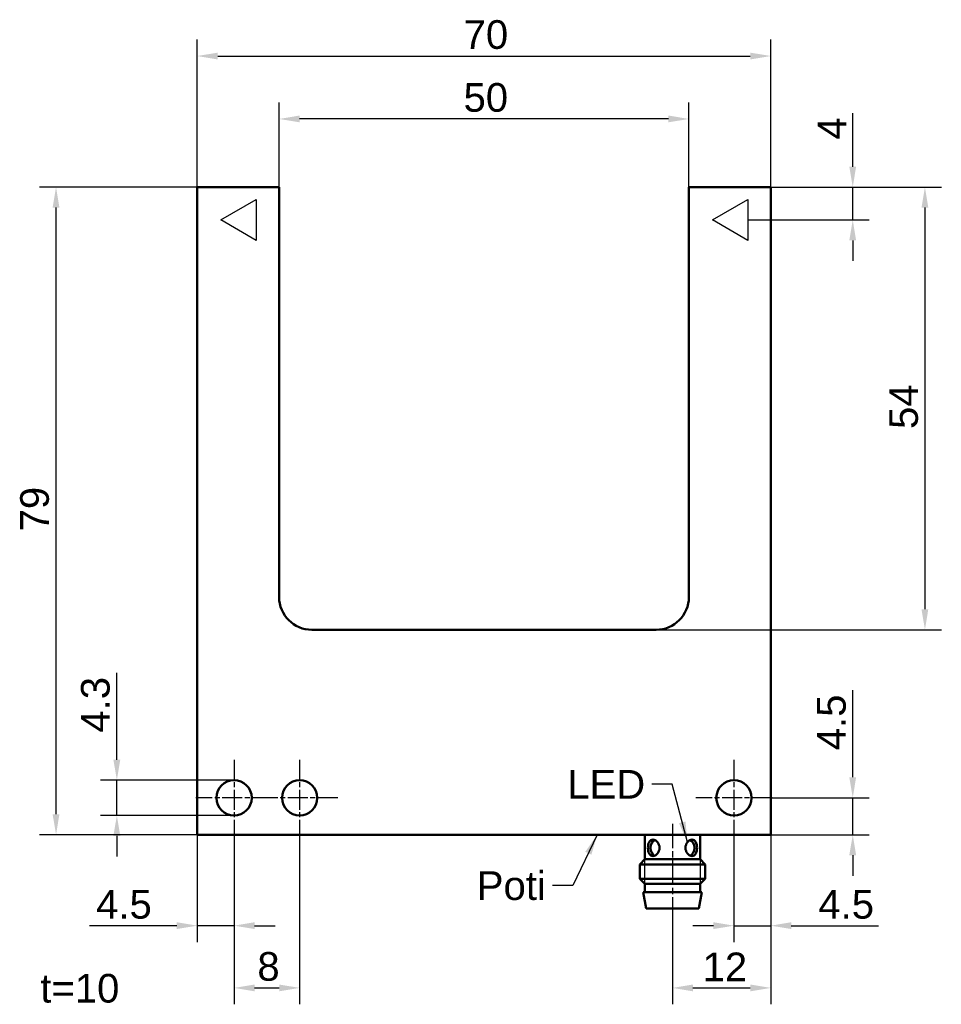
# Model space of a CAD drawing. Header units: millimetres. Extents: x 35 to 147, y 30 to 150.
import ezdxf

# ---------------------------------------------------------------- set-up
doc = ezdxf.new("R2010")
doc.units = ezdxf.units.MM
doc.linetypes.add('CHAIN', pattern=[0.3543, 0.2362, -0.0295, 0.0591, -0.0295])
for name, color, linetype, lineweight in [('Bemaßungen(DIN)', 179, 'Continuous', 25), ('Gewinde(DIN)', 179, 'Continuous', 25), ('Mittellinie(DIN)', 179, 'CHAIN', 25), ('Mittelpunktmarkierung(DIN)', 179, 'Continuous', 25), ('Sichtbare Kanten(DIN)', 179, 'Continuous', 50), ('Skizziergeometrie(DIN)', 179, 'Continuous', 50), ('Symbole(DIN)', 179, 'Continuous', 25)]:
    doc.layers.add(name, color=color, linetype=linetype, lineweight=lineweight)
doc.styles.add('Aktuell-DIN', font='arial.ttf')
doc.styles.add('STANDARD-BSI~0', font='arial.ttf')
doc.dimstyles.new('Katalogzeichnungen', dxfattribs={"dimtxt": 3.5, "dimasz": 2.5, "dimexe": 2, "dimexo": 0, "dimgap": 0.8, "dimtad": 1, "dimrnd": 1e-08, "dimdsep": 46, "dimtxsty": 'STANDARD-BSI~0', "dimcen": 0.09, "dimdle": 10, "dimclrd": 250, "dimclre": 250, "dimclrt": 250, "dimazin": 2, "dimtfac": 1, "dimtmove": 0, "dimatfit": 3, "dimfxl": 1, "dimtolj": 1, "dimtzin": 0, "dimlwd": 25, "dimlwe": 25, "dimarcsym": 0})
doc.dimstyles.new('STANDARD-DIN$7', dxfattribs={"dimtxt": 3.5, "dimasz": 2.5, "dimexe": 3.175, "dimexo": 0, "dimgap": 0.8, "dimtad": 1, "dimrnd": 1e-08, "dimtxsty": 'STANDARD-BSI~0', "dimcen": 0.09, "dimdle": 10, "dimclrd": 179, "dimclre": 250, "dimclrt": 250, "dimazin": 2, "dimtfac": 1, "dimtmove": 0, "dimatfit": 3, "dimfxl": 1, "dimtolj": 1, "dimtzin": 0, "dimlwd": 25, "dimlwe": 25, "dimarcsym": 0})

# ---------------------------------------------------------------- blocks, each defined once
blk = doc.blocks.new('*D4')
at = {"layer": 'Bemaßungen(DIN)', "color": 250, "linetype": 'Continuous', "lineweight": 25}
for p, q in [((66.59, 129.77), (66.59, 140.09)), ((116.59, 129.77), (116.59, 140.09)), ((114.09, 138.09), (69.09, 138.09))]:
    blk.add_line(p, q, dxfattribs=at)
at = {"layer": 'Bemaßungen(DIN)', "color": 250, "linetype": 'Continuous'}
for points in [[(69.09, 138.51), (69.09, 137.68), (66.59, 138.09)], [(114.09, 138.51), (114.09, 137.68), (116.59, 138.09)]]:
    blk.add_solid(points, dxfattribs=at)
at = {"layer": 'Defpoints', "color": 0, "linetype": 'Continuous'}
for p in [(66.59, 138.09), (66.59, 129.77), (116.59, 129.77)]:
    blk.add_point(p, dxfattribs=at)
at = {"layer": 'Bemaßungen(DIN)', "color": 250, "linetype": 'Continuous', "lineweight": 25, "insert": (89.09, 142.47), "char_height": 3.5, "attachment_point": 1, "style": 'STANDARD-BSI~0'}
blk.add_mtext('\\A1;50', dxfattribs=at)
blk = doc.blocks.new('*D5')
at = {"layer": 'Bemaßungen(DIN)', "color": 250, "linetype": 'Continuous', "lineweight": 25}
for p, q in [((56.59, 129.77), (56.59, 147.77)), ((126.59, 129.77), (126.59, 147.77)), ((59.09, 145.77), (124.09, 145.77))]:
    blk.add_line(p, q, dxfattribs=at)
at = {"layer": 'Bemaßungen(DIN)', "color": 250, "linetype": 'Continuous'}
for points in [[(59.09, 146.18), (59.09, 145.35), (56.59, 145.77)], [(124.09, 146.18), (124.09, 145.35), (126.59, 145.77)]]:
    blk.add_solid(points, dxfattribs=at)
at = {"layer": 'Defpoints', "color": 0, "linetype": 'Continuous'}
for p in [(126.59, 145.77), (56.59, 129.77), (126.59, 129.77)]:
    blk.add_point(p, dxfattribs=at)
at = {"layer": 'Bemaßungen(DIN)', "color": 250, "linetype": 'Continuous', "lineweight": 25, "insert": (89.1, 150.14), "char_height": 3.5, "attachment_point": 1, "style": 'STANDARD-BSI~0'}
blk.add_mtext('\\A1;70', dxfattribs=at)
blk = doc.blocks.new('*D6')
at = {"layer": 'Bemaßungen(DIN)', "color": 250, "linetype": 'Continuous', "lineweight": 25}
for p, q in [((122.09, 50.62), (122.09, 37.67)), ((126.59, 50.77), (126.59, 37.67)), ((119.59, 39.67), (117.09, 39.67)), ((122.09, 39.67), (126.59, 39.67)), ((129.09, 39.67), (139.73, 39.67))]:
    blk.add_line(p, q, dxfattribs=at)
at = {"layer": 'Bemaßungen(DIN)', "color": 250, "linetype": 'Continuous'}
for points in [[(119.59, 40.09), (119.59, 39.26), (122.09, 39.67)], [(129.09, 40.09), (129.09, 39.26), (126.59, 39.67)]]:
    blk.add_solid(points, dxfattribs=at)
at = {"layer": 'Defpoints', "color": 0, "linetype": 'Continuous'}
for p in [(122.09, 50.62), (126.59, 50.77), (126.59, 39.67)]:
    blk.add_point(p, dxfattribs=at)
at = {"layer": 'Bemaßungen(DIN)', "color": 250, "linetype": 'Continuous', "lineweight": 25, "insert": (132.39, 44.03), "char_height": 3.5, "attachment_point": 1, "style": 'STANDARD-BSI~0'}
blk.add_mtext('\\A1;4.5', dxfattribs=at)
blk = doc.blocks.new('*D7')
at = {"layer": 'Bemaßungen(DIN)', "color": 250, "linetype": 'Continuous', "lineweight": 25}
for p, q in [((126.59, 50.77), (126.59, 30.08)), ((114.59, 40.75), (114.59, 30.08)), ((117.09, 32.08), (124.09, 32.08))]:
    blk.add_line(p, q, dxfattribs=at)
at = {"layer": 'Bemaßungen(DIN)', "color": 250, "linetype": 'Continuous'}
for points in [[(117.09, 32.49), (117.09, 31.66), (114.59, 32.08)], [(124.09, 32.49), (124.09, 31.66), (126.59, 32.08)]]:
    blk.add_solid(points, dxfattribs=at)
at = {"layer": 'Defpoints', "color": 0, "linetype": 'Continuous'}
for p in [(126.59, 50.77), (114.59, 40.75), (126.59, 32.08)]:
    blk.add_point(p, dxfattribs=at)
at = {"layer": 'Bemaßungen(DIN)', "color": 250, "linetype": 'Continuous', "lineweight": 25, "insert": (118.26, 36.39), "char_height": 3.5, "attachment_point": 1, "style": 'STANDARD-BSI~0'}
blk.add_mtext('\\A1;12', dxfattribs=at)
blk = doc.blocks.new('*D8')
at = {"layer": 'Bemaßungen(DIN)', "color": 250, "linetype": 'Continuous', "lineweight": 25}
for p, q in [((56.59, 50.77), (56.59, 37.67)), ((61.09, 50.62), (61.09, 37.67)), ((54.09, 39.67), (43.45, 39.67)), ((61.09, 39.67), (56.59, 39.67)), ((63.59, 39.67), (66.09, 39.67))]:
    blk.add_line(p, q, dxfattribs=at)
at = {"layer": 'Bemaßungen(DIN)', "color": 250, "linetype": 'Continuous'}
for points in [[(54.09, 40.09), (54.09, 39.26), (56.59, 39.67)], [(63.59, 40.09), (63.59, 39.26), (61.09, 39.67)]]:
    blk.add_solid(points, dxfattribs=at)
at = {"layer": 'Defpoints', "color": 0, "linetype": 'Continuous'}
for p in [(56.59, 50.77), (61.09, 50.62), (61.09, 39.67)]:
    blk.add_point(p, dxfattribs=at)
at = {"layer": 'Bemaßungen(DIN)', "color": 250, "linetype": 'Continuous', "lineweight": 25, "insert": (44.25, 44.03), "char_height": 3.5, "attachment_point": 1, "style": 'STANDARD-BSI~0'}
blk.add_mtext('\\A1;4.5', dxfattribs=at)
blk = doc.blocks.new('*D9')
at = {"layer": 'Bemaßungen(DIN)', "color": 250, "linetype": 'Continuous', "lineweight": 25}
for p, q in [((61.09, 50.62), (61.09, 30.08)), ((69.09, 50.62), (69.09, 30.08)), ((63.59, 32.08), (66.59, 32.08))]:
    blk.add_line(p, q, dxfattribs=at)
at = {"layer": 'Bemaßungen(DIN)', "color": 250, "linetype": 'Continuous'}
for points in [[(63.59, 32.49), (63.59, 31.66), (61.09, 32.08)], [(66.59, 32.49), (66.59, 31.66), (69.09, 32.08)]]:
    blk.add_solid(points, dxfattribs=at)
at = {"layer": 'Defpoints', "color": 0, "linetype": 'Continuous'}
for p in [(61.09, 50.62), (69.09, 50.62), (69.09, 32.08)]:
    blk.add_point(p, dxfattribs=at)
at = {"layer": 'Bemaßungen(DIN)', "color": 250, "linetype": 'Continuous', "lineweight": 25, "insert": (63.93, 36.45), "char_height": 3.5, "attachment_point": 1, "style": 'STANDARD-BSI~0'}
blk.add_mtext('\\A1;8', dxfattribs=at)
blk = doc.blocks.new('*D10')
at = {"layer": 'Bemaßungen(DIN)', "color": 250, "linetype": 'Continuous', "lineweight": 25}
for p, q in [((56.59, 129.77), (37.36, 129.77)), ((39.36, 53.27), (39.36, 127.27)), ((56.59, 50.77), (37.36, 50.77))]:
    blk.add_line(p, q, dxfattribs=at)
at = {"layer": 'Bemaßungen(DIN)', "color": 250, "linetype": 'Continuous'}
for points in [[(38.94, 127.27), (39.77, 127.27), (39.36, 129.77)], [(38.94, 53.27), (39.77, 53.27), (39.36, 50.77)]]:
    blk.add_solid(points, dxfattribs=at)
at = {"layer": 'Defpoints', "color": 0, "linetype": 'Continuous'}
for p in [(39.36, 129.77), (56.59, 129.77), (56.59, 50.77)]:
    blk.add_point(p, dxfattribs=at)
at = {"layer": 'Bemaßungen(DIN)', "color": 250, "linetype": 'Continuous', "lineweight": 25, "insert": (34.98, 87.77), "char_height": 3.5, "attachment_point": 1, "rotation": 90, "style": 'STANDARD-BSI~0'}
blk.add_mtext('\\A1;79', dxfattribs=at)
blk = doc.blocks.new('*D11')
at = {"layer": 'Bemaßungen(DIN)', "color": 250, "linetype": 'Continuous', "lineweight": 25}
for p, q in [((126.59, 129.77), (147.4, 129.77)), ((145.4, 127.27), (145.4, 78.27)), ((112.59, 75.77), (147.4, 75.77))]:
    blk.add_line(p, q, dxfattribs=at)
at = {"layer": 'Bemaßungen(DIN)', "color": 250, "linetype": 'Continuous'}
for points in [[(144.98, 127.27), (145.81, 127.27), (145.4, 129.77)], [(144.98, 78.27), (145.81, 78.27), (145.4, 75.77)]]:
    blk.add_solid(points, dxfattribs=at)
at = {"layer": 'Defpoints', "color": 0, "linetype": 'Continuous'}
for p in [(126.59, 129.77), (112.59, 75.77), (145.4, 75.77)]:
    blk.add_point(p, dxfattribs=at)
at = {"layer": 'Bemaßungen(DIN)', "color": 250, "linetype": 'Continuous', "lineweight": 25, "insert": (141.04, 100.27), "char_height": 3.5, "attachment_point": 1, "rotation": 90, "style": 'STANDARD-BSI~0'}
blk.add_mtext('\\A1;54', dxfattribs=at)
blk = doc.blocks.new('*D12')
at = {"layer": 'Bemaßungen(DIN)', "color": 250, "linetype": 'Continuous', "lineweight": 25}
for p, q in [((136.59, 132.27), (136.59, 138.79)), ((126.59, 129.77), (138.59, 129.77)), ((136.59, 125.77), (136.59, 129.77)), ((123.79, 125.77), (138.59, 125.77)), ((136.59, 123.27), (136.59, 120.77))]:
    blk.add_line(p, q, dxfattribs=at)
at = {"layer": 'Bemaßungen(DIN)', "color": 250, "linetype": 'Continuous'}
for points in [[(136.17, 132.27), (137, 132.27), (136.59, 129.77)], [(136.17, 123.27), (137, 123.27), (136.59, 125.77)]]:
    blk.add_solid(points, dxfattribs=at)
at = {"layer": 'Defpoints', "color": 0, "linetype": 'Continuous'}
for p in [(126.59, 129.77), (136.59, 129.77), (123.79, 125.77)]:
    blk.add_point(p, dxfattribs=at)
at = {"layer": 'Bemaßungen(DIN)', "color": 250, "linetype": 'Continuous', "lineweight": 25, "insert": (132.29, 135.57), "char_height": 3.5, "attachment_point": 1, "rotation": 90, "style": 'STANDARD-BSI~0'}
blk.add_mtext('\\A1;4', dxfattribs=at)
blk = doc.blocks.new('*D13')
at = {"layer": 'Bemaßungen(DIN)', "color": 250, "linetype": 'Continuous', "lineweight": 25}
for p, q in [((46.78, 59.92), (46.78, 70.53)), ((61.09, 57.42), (44.78, 57.42)), ((46.78, 53.12), (46.78, 57.42)), ((61.09, 53.12), (44.78, 53.12)), ((46.78, 50.62), (46.78, 48.12))]:
    blk.add_line(p, q, dxfattribs=at)
at = {"layer": 'Bemaßungen(DIN)', "color": 250, "linetype": 'Continuous'}
for points in [[(46.36, 59.92), (47.2, 59.92), (46.78, 57.42)], [(46.36, 50.62), (47.2, 50.62), (46.78, 53.12)]]:
    blk.add_solid(points, dxfattribs=at)
at = {"layer": 'Defpoints', "color": 0, "linetype": 'Continuous'}
for p in [(61.09, 57.42), (46.78, 53.12), (61.09, 53.12)]:
    blk.add_point(p, dxfattribs=at)
at = {"layer": 'Bemaßungen(DIN)', "color": 250, "linetype": 'Continuous', "lineweight": 25, "insert": (42.4, 63.22), "char_height": 3.5, "attachment_point": 1, "rotation": 90, "style": 'STANDARD-BSI~0'}
blk.add_mtext('\\A1;4.3', dxfattribs=at)
blk = doc.blocks.new('*D14')
at = {"layer": 'Bemaßungen(DIN)', "color": 250, "linetype": 'Continuous', "lineweight": 25}
for p, q in [((136.59, 57.77), (136.59, 68.4)), ((126.74, 55.27), (138.59, 55.27)), ((136.59, 50.77), (136.59, 55.27)), ((126.59, 50.77), (138.59, 50.77)), ((136.59, 48.27), (136.59, 45.77))]:
    blk.add_line(p, q, dxfattribs=at)
at = {"layer": 'Bemaßungen(DIN)', "color": 250, "linetype": 'Continuous'}
for points in [[(136.17, 57.77), (137, 57.77), (136.59, 55.27)], [(136.17, 48.27), (137, 48.27), (136.59, 50.77)]]:
    blk.add_solid(points, dxfattribs=at)
at = {"layer": 'Defpoints', "color": 0, "linetype": 'Continuous'}
for p in [(126.74, 55.27), (136.59, 55.27), (126.59, 50.77)]:
    blk.add_point(p, dxfattribs=at)
at = {"layer": 'Bemaßungen(DIN)', "color": 250, "linetype": 'Continuous', "lineweight": 25, "insert": (132.23, 61.07), "char_height": 3.5, "attachment_point": 1, "rotation": 90, "style": 'STANDARD-BSI~0'}
blk.add_mtext('\\A1;4.5', dxfattribs=at)

msp = doc.modelspace()

# ---------------------------------------------------------------- linework, layer by layer
at = {"layer": 'Gewinde(DIN)'}
for p, q in [((111.187, 47.751), (111.187, 44.78)), ((117.989, 44.78), (117.989, 47.751))]:
    msp.add_line(p, q, dxfattribs=at)
at = {"layer": 'Mittellinie(DIN)', "linetype": 'CHAIN', "ltscale": 12.602202}
msp.add_line((114.588, 52.089), (114.588, 40.748), dxfattribs=at)
at = {"layer": 'Mittelpunktmarkierung(DIN)', "linetype": 'CHAIN', "ltscale": 10.334129}
for p, q in [((61.088, 59.915), (61.088, 50.615)), ((69.088, 59.915), (69.088, 50.615)), ((122.088, 59.915), (122.088, 50.615)), ((65.738, 55.265), (56.438, 55.265)), ((73.738, 55.265), (64.438, 55.265)), ((126.738, 55.265), (117.438, 55.265))]:
    msp.add_line(p, q, dxfattribs=at)
at = {"layer": 'Sichtbare Kanten(DIN)'}
for p, q in [((56.588, 50.765), (56.588, 129.765)), ((56.588, 129.765), (66.588, 129.765)), ((66.588, 129.765), (66.588, 79.765)), ((116.588, 129.765), (126.588, 129.765)), ((116.588, 79.765), (116.588, 129.765)), ((126.588, 129.765), (126.588, 50.765)), ((70.588, 75.765), (112.588, 75.765)), ((126.588, 50.765), (56.588, 50.765)), ((111.202, 50.765), (111.202, 47.765)), ((117.975, 50.765), (117.975, 47.765)), ((111.202, 47.765), (110.588, 47.152)), ((118.588, 47.152), (110.588, 47.152)), ((110.588, 47.152), (110.588, 45.379)), ((117.975, 47.765), (111.202, 47.765)), ((117.975, 47.765), (118.588, 47.152)), ((118.588, 47.152), (118.588, 45.379)), ((118.588, 45.379), (110.588, 45.379)), ((111.202, 44.765), (110.588, 45.379)), ((117.975, 44.765), (111.202, 44.765)), ((111.202, 44.765), (111.202, 43.765)), ((117.975, 44.765), (118.588, 45.379)), ((117.975, 44.765), (117.975, 43.765)), ((118.177, 43.765), (110.999, 43.765)), ((111.388, 41.765), (110.999, 43.765)), ((117.788, 41.765), (118.177, 43.765)), ((117.788, 41.765), (111.388, 41.765))]:
    msp.add_line(p, q, dxfattribs=at)
for centre in [(61.088, 55.265), (69.088, 55.265), (122.088, 55.265)]:
    msp.add_circle(centre, 2.15, dxfattribs=at)
for centre, start, end in [((70.588, 79.765), 180, 270), ((112.588, 79.765), 270, 0)]:
    msp.add_arc(centre, 4, start, end, dxfattribs=at)
for centre, major_axis in [((112.618, 49.165), (0, 1)), ((116.558, 49.165), (0, -1))]:
    msp.add_ellipse(centre, major_axis=major_axis, ratio=0.7071068, start_param=0.2980151, end_param=2.8435775, dxfattribs=at)
for points in [[(111.593, 49.165), (111.593, 49.039), (111.605, 48.905), (111.657, 48.659), (111.697, 48.547), (111.795, 48.37), (111.86, 48.293), (112.015, 48.191), (112.104, 48.165), (112.283, 48.165), (112.383, 48.191), (112.577, 48.293), (112.67, 48.37), (112.822, 48.547), (112.891, 48.659), (112.984, 48.905), (113.007, 49.039), (113.007, 49.165), (113.007, 49.292), (112.984, 49.426), (112.891, 49.672), (112.822, 49.784), (112.67, 49.961), (112.577, 50.038), (112.383, 50.14), (112.283, 50.165), (112.104, 50.165), (112.015, 50.14), (111.86, 50.038), (111.795, 49.961), (111.697, 49.784), (111.657, 49.672), (111.605, 49.426), (111.593, 49.292), (111.593, 49.165)], [(116.169, 49.165), (116.169, 49.039), (116.193, 48.905), (116.285, 48.659), (116.354, 48.547), (116.506, 48.37), (116.599, 48.293), (116.793, 48.191), (116.893, 48.165), (117.072, 48.165), (117.161, 48.191), (117.316, 48.293), (117.381, 48.37), (117.479, 48.547), (117.519, 48.659), (117.571, 48.905), (117.583, 49.039), (117.583, 49.165), (117.583, 49.292), (117.571, 49.426), (117.519, 49.672), (117.479, 49.784), (117.381, 49.961), (117.316, 50.038), (117.161, 50.14), (117.072, 50.165), (116.893, 50.165), (116.793, 50.14), (116.599, 50.038), (116.506, 49.961), (116.354, 49.784), (116.285, 49.672), (116.193, 49.426), (116.169, 49.292), (116.169, 49.165)]]:
    msp.add_open_spline(points, degree=3, knots=[0.30331059, 0.30331059, 0.30331059, 0.30331059, 0.3412297, 0.3412297, 0.37914882, 0.37914882, 0.41705735, 0.41705735, 0.45496589, 0.45496589, 0.49287443, 0.49287443, 0.53078297, 0.53078297, 0.56870208, 0.56870208, 0.60662119, 0.60662119, 0.60662119, 0.6445403, 0.6445403, 0.68245941, 0.68245941, 0.72036795, 0.72036795, 0.75827648, 0.75827648, 0.79618502, 0.79618502, 0.83409356, 0.83409356, 0.87201267, 0.87201267, 0.90993178, 0.90993178, 0.90993178, 0.90993178], dxfattribs=at)
at = {"layer": 'Skizziergeometrie(DIN)', "lineweight": 25}
for p, q in [((59.458, 125.765), (63.788, 128.265)), ((63.788, 128.265), (63.788, 123.265)), ((119.458, 125.765), (123.788, 128.265)), ((123.788, 128.265), (123.788, 123.265)), ((63.788, 123.265), (59.458, 125.765)), ((123.788, 123.265), (119.458, 125.765))]:
    msp.add_line(p, q, dxfattribs=at)

# ---------------------------------------------------------------- texts
at = {"layer": 'Symbole(DIN)', "color": 250, "char_height": 3.5, "attachment_point": 1, "style": 'STANDARD-BSI~0'}
for s, insert, width in [('{\\fArial|b0|i0;LED}', (101.746, 58.668), 9.51296), ('{\\fArial|b0|i0;Poti}', (90.709, 46.309), 8.42454)]:
    msp.add_mtext(s, dxfattribs=dict(at, insert=insert, width=width))
at = {"layer": 'Symbole(DIN)', "color": 179, "insert": (37.436, 33.785), "char_height": 3.5, "width": 9.64901, "attachment_point": 1, "style": 'Aktuell-DIN'}
msp.add_mtext('{\\fArial|b0|i0;t=10}', dxfattribs=at)

# ---------------------------------------------------------------- dimensions: what is measured, and where the dimension line sits
at = {"layer": 'Bemaßungen(DIN)', "color": 250, "linetype": 'Continuous', "lineweight": 25}
for base, p1, p2, override, picture, middle in [((126.588, 145.765), (56.588, 129.765), (126.588, 129.765), {"dimgap": 0.8, "dimdec": 2, "dimtol": 0, "dimlim": 0, "dimtp": 0, "dimtm": 0, "dimtdec": 2, "dimtofl": 0, "dimatfit": 1}, '*D5', (91.588, 145.765)), ((66.588, 138.093), (116.588, 129.765), (66.588, 129.765), {"dimgap": 0.8, "dimdec": 2, "dimtol": 0, "dimlim": 0, "dimtp": 0, "dimtm": 0, "dimtdec": 2, "dimtofl": 0, "dimatfit": 1}, '*D4', (91.588, 138.093)), ((61.088, 39.674), (56.588, 50.765), (61.088, 50.615), {"dimgap": 0.8, "dimdec": 2, "dimtol": 0, "dimlim": 0, "dimtp": 0, "dimtm": 0, "dimtdec": 2, "dimtofl": 1, "dimatfit": 1}, '*D8', (47.518, 39.674))]:
    dim = msp.add_linear_dim(base=base, p1=p1, p2=p2, dimstyle='Katalogzeichnungen', override=override, dxfattribs=at)
    dim.commit()
    dim.dimension.update_dxf_attribs({"geometry": picture, "text_midpoint": middle, "dimtype": 160})
for base, p1, p2, angle, override, picture, middle in [((136.588, 129.765), (123.788, 125.765), (126.588, 129.765), 270, {"dimgap": 0.8, "dimdec": 2, "dimtol": 0, "dimlim": 0, "dimtp": 0, "dimtm": 0, "dimtdec": 2, "dimtofl": 1, "dimatfit": 1}, '*D12', (136.588, 136.776)), ((39.358, 129.765), (56.588, 50.765), (56.588, 129.765), 90, {"dimgap": 0.8, "dimdec": 2, "dimtol": 0, "dimlim": 0, "dimtp": 0, "dimtm": 0, "dimtdec": 2, "dimtofl": 0, "dimatfit": 1}, '*D10', (39.358, 90.265)), ((145.398, 75.765), (126.588, 129.765), (112.588, 75.765), 270, {"dimgap": 0.8, "dimdec": 2, "dimtol": 0, "dimlim": 0, "dimtp": 0, "dimtm": 0, "dimtdec": 2, "dimtofl": 0, "dimatfit": 1}, '*D11', (145.398, 102.765)), ((46.779, 53.115), (61.088, 57.415), (61.088, 53.115), 90, {"dimgap": 0.8, "dimdec": 2, "dimtol": 0, "dimlim": 0, "dimtp": 0, "dimtm": 0, "dimtdec": 2, "dimtofl": 1, "dimatfit": 1}, '*D13', (46.779, 66.472)), ((136.588, 55.265), (126.588, 50.765), (126.738, 55.265), 90, {"dimgap": 0.8, "dimdec": 2, "dimtol": 0, "dimlim": 0, "dimtp": 0, "dimtm": 0, "dimtdec": 2, "dimtofl": 1, "dimatfit": 1}, '*D14', (136.588, 64.335)), ((69.088, 32.077), (61.088, 50.615), (69.088, 50.615), 180, {"dimgap": 0.8, "dimdec": 2, "dimtol": 0, "dimlim": 0, "dimtp": 0, "dimtm": 0, "dimtdec": 2, "dimtofl": 0, "dimatfit": 1}, '*D9', (65.088, 32.077)), ((126.588, 32.077), (114.588, 40.748), (126.588, 50.765), 180, {"dimgap": 0.8, "dimdec": 2, "dimtol": 0, "dimlim": 0, "dimtp": 0, "dimtm": 0, "dimtdec": 2, "dimtofl": 0, "dimatfit": 1}, '*D7', (120.588, 32.077)), ((126.588, 39.674), (122.088, 50.615), (126.588, 50.765), 180, {"dimgap": 0.8, "dimdec": 2, "dimtol": 0, "dimlim": 0, "dimtp": 0, "dimtm": 0, "dimtdec": 2, "dimtofl": 1, "dimatfit": 1}, '*D6', (135.658, 39.674))]:
    dim = msp.add_linear_dim(base=base, p1=p1, p2=p2, angle=angle, dimstyle='Katalogzeichnungen', override=override, dxfattribs=at)
    dim.commit()
    dim.dimension.update_dxf_attribs({"geometry": picture, "text_midpoint": middle, "dimtype": 160})

# ---------------------------------------------------------------- leaders
at = {"layer": 'Symbole(DIN)', "color": 179, "linetype": 'Continuous', "lineweight": 25, "annotation_type": 0, "has_hookline": 1, "hookline_direction": 1}
for points, text_width in [([(116.416, 49.856), (114.559, 56.918), (112.059, 56.918)], 8.893), ([(105.399, 50.765), (102.434, 44.559), (99.934, 44.559)], 7.716)]:
    msp.add_leader(points, dimstyle='STANDARD-DIN$7', override={"dimtad": 0}, dxfattribs=dict(at, text_width=text_width))

doc.saveas('drawing.dxf')
